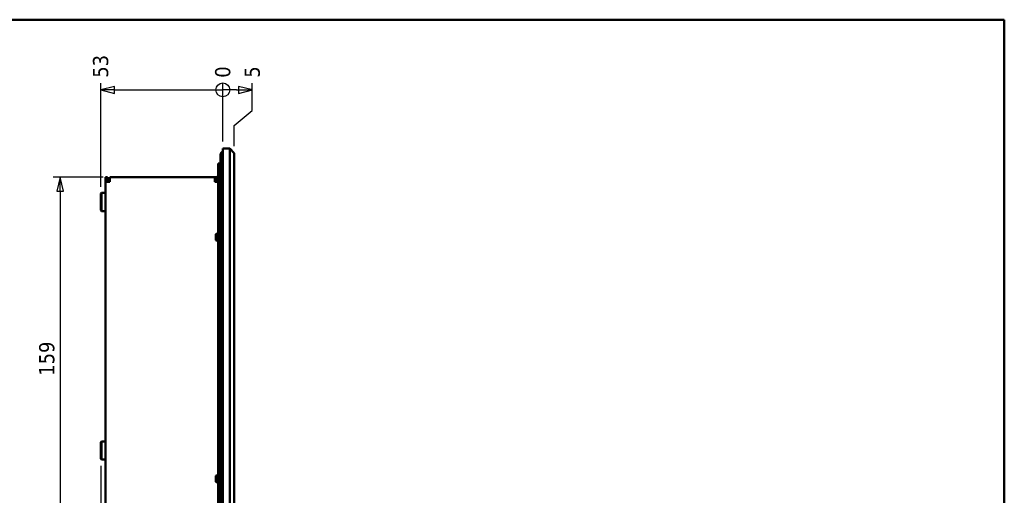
# Model space of a CAD drawing. Header units: millimetres. Extents: x 30 to 861, y 28 to 600.
# Tile 43 of 43: x 434 to 861, y 393 to 600. Entities that reach past the tile are written whole.
import ezdxf

# ---------------------------------------------------------------- set-up
doc = ezdxf.new("R2010")
doc.units = ezdxf.units.MM
doc.header["$LTSCALE"] = 3
for name, color, linetype, lineweight in [('Border (ISO)', 7, 'Continuous', 50), ('Dimension (ISO)', 7, 'Continuous', 25), ('Visible (ISO)', 7, 'Continuous', 50)]:
    doc.layers.add(name, color=color, linetype=linetype, lineweight=lineweight)
doc.styles.add('Note Text (ISO)', font='tahoma.ttf')
doc.dimstyles.new('Default (ISO)', dxfattribs={"dimscale": 3, "dimtxt": 2.2, "dimasz": 2, "dimexe": 1, "dimexo": 1, "dimgap": 0.762, "dimtad": 1, "dimdec": 1, "dimtxsty": 'Note Text (ISO)', "dimblk": 'Filled-1', "dimcen": 0.09, "dimdle": 10, "dimclrd": 256, "dimclre": 256, "dimclrt": 256, "dimadec": 0, "dimazin": 0, "dimtfac": 0.863636, "dimtdec": 0, "dimtmove": 0, "dimatfit": 3, "dimfxl": 0, "dimtolj": 1, "dimlwd": -1, "dimlwe": -1, "dimarcsym": 0})

# ---------------------------------------------------------------- blocks, each defined once
blk = doc.blocks.new('Borders Border')
at = {"layer": 'Border (ISO)'}
for p, q in [((10, 200), (287, 200)), ((287, 200), (287, 10))]:
    blk.add_line(p, q, dxfattribs=at)
blk = doc.blocks.new('*D9')
at = {"layer": 'Defpoints', "color": 0, "transparency": 16777216}
for p in [(521.72, 572.48), (521.72, 544.02), (521.72, 544.02)]:
    blk.add_point(p, dxfattribs=at)
at = {"layer": 'Dimension (ISO)', "transparency": 16777216}
blk.add_line((521.72, 547.02), (521.72, 572.48), dxfattribs=at)
at = {"layer": 'Dimension (ISO)', "transparency": 16777216, "insert": (521.72, 574.77), "char_height": 6.6, "attachment_point": 4, "rotation": 90, "style": 'Note Text (ISO)'}
blk.add_mtext('\\A1;0', dxfattribs=at)
blk = doc.blocks.new('Filled-1')
at = {"color": 0}
for p, q in [((0, 0), (-1, 0.25)), ((-1, 0.25), (-1, -0.25)), ((-1, 0), (0, 0)), ((-1, -0.25), (0, 0))]:
    blk.add_line(p, q, dxfattribs=at)
at = {"color": 0, "flags": 128}
blk.add_lwpolyline([(-1, -0.25), (0, 0), (-1, 0.25), (-1, -0.25)], dxfattribs=at)
at = {"color": 0}
blk.add_solid([(-1, -0.25), (0, 0), (-1, 0.25), (-1, -0.25)], dxfattribs=at)
blk = doc.blocks.new('*D10')
at = {"layer": 'Defpoints', "color": 0, "transparency": 16777216}
for p in [(534.53, 572.48), (521.72, 544.02), (526.72, 542.02)]:
    blk.add_point(p, dxfattribs=at)
at = {"layer": 'Dimension (ISO)', "transparency": 16777216}
for p, q in [((534.53, 560.48), (534.53, 572.48)), ((526.72, 554.02), (534.53, 560.48)), ((526.72, 545.02), (526.72, 554.02))]:
    blk.add_line(p, q, dxfattribs=at)
at = {"layer": 'Dimension (ISO)', "transparency": 16777216, "insert": (534.53, 574.77), "char_height": 6.6, "attachment_point": 4, "rotation": 90, "style": 'Note Text (ISO)'}
blk.add_mtext('\\A1;5', dxfattribs=at)
blk = doc.blocks.new('*D11')
at = {"layer": 'Defpoints', "color": 0, "transparency": 16777216}
for p in [(468.72, 572.48), (521.72, 544.02), (468.72, 524.44)]:
    blk.add_point(p, dxfattribs=at)
at = {"layer": 'Dimension (ISO)', "transparency": 16777216}
blk.add_line((468.72, 527.44), (468.72, 572.48), dxfattribs=at)
at = {"layer": 'Dimension (ISO)', "transparency": 16777216, "insert": (468.72, 574.77), "char_height": 6.6, "attachment_point": 4, "rotation": 90, "style": 'Note Text (ISO)'}
blk.add_mtext('\\A1;53', dxfattribs=at)
blk = doc.blocks.new('2dTransSymbol1')
at = {"layer": 'Dimension (ISO)'}
for p, q in [((158.24, 190.33), (156.24, 189.83)), ((158.24, 189.83), (156.24, 189.83)), ((156.24, 189.83), (158.24, 189.33)), ((158.24, 189.33), (158.24, 190.33)), ((158.24, 189.83), (173.91, 189.83)), ((175.91, 189.83), (173.91, 189.83)), ((175.91, 189.83), (176.18, 189.83)), ((178.18, 189.83), (176.18, 190.33)), ((176.18, 190.33), (176.18, 189.33)), ((176.18, 189.83), (178.18, 189.83)), ((176.18, 189.33), (178.18, 189.83))]:
    blk.add_line(p, q, dxfattribs=at)
at = {"layer": 'Dimension (ISO)', "flags": 128}
for points in [[(158.24, 190.33), (156.24, 189.83), (158.24, 189.33), (158.24, 190.33)], [(176.18, 189.33), (178.18, 189.83), (176.18, 190.33), (176.18, 189.33)]]:
    blk.add_lwpolyline(points, dxfattribs=at)
at = {"layer": 'Dimension (ISO)'}
blk.add_circle((173.91, 189.83), 1, dxfattribs=at)
for points in [[(158.24, 190.33), (156.24, 189.83), (158.24, 189.33), (158.24, 190.33)], [(176.18, 189.33), (178.18, 189.83), (176.18, 190.33), (176.18, 189.33)]]:
    blk.add_solid(points, dxfattribs=at)
blk = doc.blocks.new('*D17')
at = {"layer": 'Defpoints', "color": 0, "transparency": 16777216}
for p in [(468.72, 409.2), (521.72, 372.02), (457.9, 295.96)]:
    blk.add_point(p, dxfattribs=at)
at = {"layer": 'Dimension (ISO)', "transparency": 16777216}
for p, q in [((468.72, 406.2), (468.72, 319.96)), ((468.72, 319.96), (457.9, 307.96)), ((457.9, 307.96), (457.9, 295.96))]:
    blk.add_line(p, q, dxfattribs=at)
at = {"layer": 'Dimension (ISO)', "transparency": 16777216, "insert": (457.9, 284.83), "char_height": 6.6, "attachment_point": 4, "rotation": 90, "style": 'Note Text (ISO)'}
blk.add_mtext('\\A1;53', dxfattribs=at)
blk = doc.blocks.new('*D21')
at = {"layer": 'Defpoints', "color": 0, "transparency": 16777216}
for p in [(472.72, 531.52), (451.12, 372.52), (470.72, 372.52)]:
    blk.add_point(p, dxfattribs=at)
at = {"layer": 'Dimension (ISO)', "transparency": 16777216}
for p, q in [((469.72, 531.52), (448.12, 531.52)), ((451.12, 525.52), (451.12, 378.52)), ((467.72, 372.52), (448.12, 372.52))]:
    blk.add_line(p, q, dxfattribs=at)
at = {"layer": 'Dimension (ISO)', "transparency": 16777216, "xscale": 6, "yscale": 6, "zscale": 6}
for p, rotation in [((451.12, 531.52), 90), ((451.12, 372.52), 270)]:
    blk.add_blockref('Filled-1', p, dxfattribs=dict(at, rotation=rotation))
at = {"layer": 'Dimension (ISO)', "transparency": 16777216, "insert": (441.97, 445.28), "char_height": 6.6, "attachment_point": 1, "rotation": 90, "style": 'Note Text (ISO)'}
blk.add_mtext('\\A1;159', dxfattribs=at)

msp = doc.modelspace()

# ---------------------------------------------------------------- linework, layer by layer
at = {"layer": 'Visible (ISO)'}
for p, q in [((521.72, 534.02), (521.72, 544.02)), ((524.72, 544.02), (521.72, 544.02)), ((524.72, 544.02), (526.72, 542.02)), ((524.72, 534.02), (524.72, 544.02)), ((520.72, 541.37), (520.72, 533.92)), ((526.72, 542.02), (526.72, 534.02)), ((520.72, 537.52), (519.72, 537.52)), ((519.72, 537.52), (519.72, 535.52)), ((519.72, 532.52), (519.72, 535.52)), ((519.72, 535.52), (520.72, 535.52)), ((470.72, 531.52), (471.72, 531.52)), ((470.72, 529.52), (470.72, 531.52)), ((471.72, 531.52), (471.72, 529.52)), ((518.22, 531.52), (472.72, 531.52)), ((472.72, 531.52), (472.72, 529.52)), ((518.22, 531.52), (518.72, 531.52)), ((518.22, 531.52), (518.22, 529.52)), ((518.22, 530.52), (518.72, 530.52)), ((519.72, 525.52), (519.72, 531.52)), ((520.72, 531.52), (519.72, 531.52)), ((520.72, 533.92), (520.72, 372.12)), ((521.72, 534.02), (521.72, 372.02)), ((524.72, 534.02), (524.72, 372.02)), ((526.72, 372.02), (526.72, 534.02)), ((470.72, 529.52), (472.72, 529.52)), ((470.72, 372.52), (470.72, 529.52)), ((518.72, 529.52), (518.22, 529.52)), ((519.72, 529.52), (518.72, 529.52)), ((468.72, 524.44), (469.06, 524.77)), ((468.72, 524.44), (468.72, 517.2)), ((469.06, 524.77), (469.06, 516.87)), ((470.72, 524.77), (469.06, 524.77)), ((519.72, 378.52), (519.72, 525.52)), ((468.72, 517.2), (469.06, 516.87)), ((470.72, 516.87), (469.06, 516.87)), ((518.72, 506.77), (518.97, 507.02)), ((518.72, 504.27), (518.72, 506.77)), ((518.97, 507.02), (518.97, 504.02)), ((519.72, 507.02), (518.97, 507.02)), ((518.72, 504.27), (518.97, 504.02)), ((519.72, 504.02), (518.97, 504.02)), ((468.72, 416.44), (469.06, 416.77)), ((468.72, 416.44), (468.72, 409.2)), ((469.06, 416.77), (469.06, 408.87)), ((470.72, 416.77), (469.06, 416.77)), ((468.72, 409.2), (469.06, 408.87)), ((470.72, 408.87), (469.06, 408.87)), ((518.72, 401.77), (518.97, 402.02)), ((518.97, 402.02), (518.97, 399.02)), ((519.72, 402.02), (518.97, 402.02)), ((518.72, 399.27), (518.72, 401.77)), ((518.72, 399.27), (518.97, 399.02)), ((519.72, 399.02), (518.97, 399.02))]:
    msp.add_line(p, q, dxfattribs=at)
for centre, radius, start, end in [((521.87, 541.37), 1.15, 97.4947, 180), ((518.72, 532.52), 1, 270, 0), ((518.72, 532.52), 2, 270, 300), ((518.72, 532.52), 2, 330, 0)]:
    msp.add_arc(centre, radius, start, end, dxfattribs=at)

# ---------------------------------------------------------------- block references
at = {"xscale": 3, "yscale": 3, "zscale": 3}
msp.add_blockref('Borders Border', (0, 0), dxfattribs=at)
at = {"layer": 'Dimension (ISO)', "xscale": 3, "yscale": 3, "zscale": 3}
msp.add_blockref('2dTransSymbol1', (0, 0), dxfattribs=at)

# ---------------------------------------------------------------- dimensions: what is measured, and where the dimension line sits
at = {"layer": 'Dimension (ISO)'}
for feature_location, offset, origin, override, picture, middle in [((468.72, 524.44), (0, 48.04), (521.72, 544.02), {"dimgap": 0.762, "dimtad": 0, "dimdec": 1, "dimtol": 0, "dimlim": 0, "dimtp": 0, "dimtm": 0, "dimtdec": 0}, '*D11', (468.72, 579.19)), ((521.72307835, 544.01976688), (0, 28.46059176), (521.72307835, 544.01976688), {"dimgap": 0.762, "dimtad": 0, "dimdec": 1, "dimtol": 0, "dimlim": 0, "dimtp": 0, "dimtm": 0, "dimtdec": 0}, '*D9', (521.72307835, 576.87623107)), ((526.72, 542.02), (7.81, 30.46), (521.72, 544.02), {"dimgap": 0.762, "dimtad": 0, "dimdec": 1, "dimtol": 0, "dimlim": 0, "dimtp": 0, "dimtm": 0, "dimtdec": 0}, '*D10', (534.53, 576.73)), ((468.72, 409.2), (-10.82, -113.24), (521.72, 372.02), {"dimgap": 0.762, "dimtad": 0, "dimdec": 0, "dimtol": 0, "dimlim": 0, "dimtp": 0, "dimtm": 0, "dimtdec": 0}, '*D17', (457.9, 289.25))]:
    dim = msp.add_ordinate_dim(feature_location=feature_location, offset=offset, dtype=1, origin=origin, dimstyle='Default (ISO)', override=override, dxfattribs=at)
    dim.commit()
    dim.dimension.update_dxf_attribs({"geometry": picture, "text_midpoint": middle})
dim = msp.add_linear_dim(base=(451.12, 372.52), p1=(472.72, 531.52), p2=(470.72, 372.52), angle=90, dimstyle='Default (ISO)', override={"dimgap": 0.762, "dimdec": 1, "dimtol": 0, "dimlim": 0, "dimtp": 0, "dimtm": 0, "dimtdec": 0, "dimtofl": 0, "dimatfit": 1}, dxfattribs=at)
dim.commit()
dim.dimension.update_dxf_attribs({"geometry": '*D21', "text_midpoint": (451.12, 452.02), "dimtype": 160})

doc.saveas('drawing.dxf')
